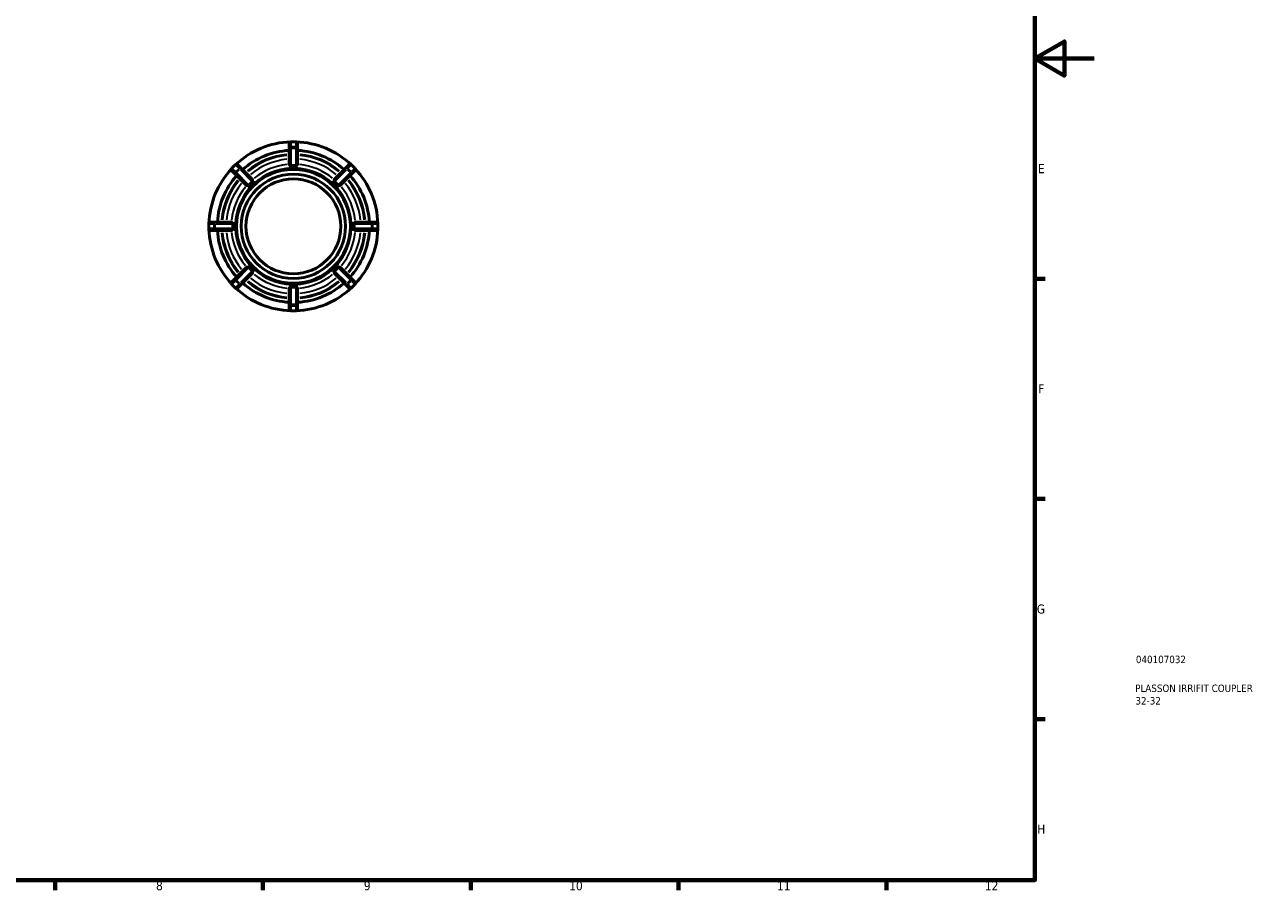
# Model space of a CAD drawing. Header units: millimetres. Extents: x 0 to 898, y -84 to 594.
# Tile 6 of 9: x 480 to 898, y 17 to 308. Entities that reach past the tile are written whole.
import ezdxf

# ---------------------------------------------------------------- set-up
doc = ezdxf.new("R2010")
doc.units = ezdxf.units.MM
for name, color, linetype, lineweight in [('Border (ANSI)', 7, 'Continuous', 70), ('Title (ISO)', 7, 'Continuous', 50), ('Visible (ANSI)', 7, 'Continuous', 50), ('Visible Narrow (ANSI)', 7, 'Continuous', 35)]:
    doc.layers.add(name, color=color, linetype=linetype, lineweight=lineweight)
doc.styles.add('Note Text (ANSI)', font='tahoma.ttf')
doc.styles.add('Note Text (ISO)', font='tahoma.ttf')

# ---------------------------------------------------------------- blocks, each defined once
blk = doc.blocks.new('Borders Default Border')
at = {"layer": 'Border (ANSI)'}
for p, q in [((821, 222.75), (824.45, 222.75)), ((821, 148.5), (824.45, 148.5)), ((821, 74.25), (824.45, 74.25)), ((490.58, 20), (490.58, 16.55)), ((560.67, 20), (560.67, 16.55)), ((630.75, 20), (630.75, 16.55)), ((700.83, 20), (700.83, 16.55)), ((770.92, 20), (770.92, 16.55))]:
    blk.add_line(p, q, dxfattribs=at)
at = {"layer": 'Border (ANSI)', "flags": 128}
for points in [[(20, 20), (20, 574), (821, 574), (821, 20), (20, 20)], [(841, 297), (821, 297), (831, 302.77), (831, 291.23), (821, 297)]]:
    blk.add_lwpolyline(points, dxfattribs=at)
at = {"layer": 'Border (ANSI)', "attachment_point": 7, "style": 'Note Text (ANSI)'}
for s, insert, char_height in [('E', (822.05, 258.35), 3.05), ('F', (822.14, 184.1), 3.05), ('G', (821.66, 109.79), 3.05), ('H', (821.81, 35.6), 3.05), ('8', (524.63, 16.48), 3.05), ('9', (594.7, 16.49), 3.05), ('10', (663.96, 16.49), 3.048), ('11', (734.04, 16.55), 3.048), ('12', (804.13, 16.55), 3.048)]:
    blk.add_mtext(s, dxfattribs=dict(at, insert=insert, char_height=char_height))
blk = doc.blocks.new('Title Blocks ISO')
at = {"layer": 'Title (ISO)', "color": 232, "true_color": 0xca0064, "style": 'Note Text (ISO)'}
for tag, p in [('PART_NUMBER_001', (34.08, 73.13)), ('DESCRIPTION_001', (33.84, 63.4)), ('DESCRIPTION_002', (33.93, 59.18))]:
    blk.add_attdef(tag, p, '', height=2.5, dxfattribs=at)

msp = doc.modelspace()

# ---------------------------------------------------------------- linework, layer by layer
at = {"layer": 'Visible (ANSI)'}
for p, q in [((569.539, 268.287), (569.539, 266.579)), ((571.749, 268.927), (570.179, 268.927)), ((572.389, 266.579), (572.389, 268.287)), ((569.539, 266.579), (569.539, 261.304)), ((572.389, 261.304), (572.389, 266.579)), ((551.366, 261.135), (550.256, 260.025)), ((550.256, 259.12), (551.464, 257.911)), ((553.48, 259.927), (552.271, 261.135)), ((557.21, 256.197), (553.48, 259.927)), ((570.964, 260.082), (569.539, 260.082)), ((572.389, 260.082), (570.964, 260.082)), ((588.448, 259.927), (584.718, 256.197)), ((589.656, 261.135), (588.448, 259.927)), ((590.463, 257.911), (591.671, 259.12)), ((591.671, 260.025), (590.561, 261.135)), ((551.464, 257.911), (555.194, 254.182)), ((558.074, 255.333), (557.066, 254.325)), ((584.861, 254.325), (583.854, 255.333)), ((586.733, 254.182), (590.463, 257.911)), ((557.066, 254.325), (556.058, 253.317)), ((585.869, 253.317), (584.861, 254.325)), ((542.464, 241.212), (542.464, 239.642)), ((544.813, 241.852), (543.104, 241.852)), ((543.104, 239.002), (544.813, 239.002)), ((550.087, 241.852), (544.813, 241.852)), ((544.813, 239.002), (550.087, 239.002)), ((551.31, 241.852), (551.31, 240.427)), ((551.31, 240.427), (551.31, 239.002)), ((590.618, 240.427), (590.618, 241.852)), ((590.618, 239.002), (590.618, 240.427)), ((597.115, 241.852), (591.84, 241.852)), ((591.84, 239.002), (597.115, 239.002)), ((598.824, 241.852), (597.115, 241.852)), ((597.115, 239.002), (598.824, 239.002)), ((599.464, 239.642), (599.464, 241.212)), ((555.194, 226.673), (551.464, 222.943)), ((556.058, 227.537), (557.066, 226.53)), ((557.066, 226.53), (558.074, 225.522)), ((583.854, 225.522), (584.861, 226.53)), ((584.861, 226.53), (585.869, 227.537)), ((590.463, 222.943), (586.733, 226.673)), ((551.464, 222.943), (550.256, 221.735)), ((553.48, 220.928), (557.21, 224.658)), ((584.718, 224.658), (588.448, 220.928)), ((591.671, 221.735), (590.463, 222.943)), ((550.256, 220.83), (551.366, 219.72)), ((552.271, 219.72), (553.48, 220.928)), ((569.539, 220.773), (570.964, 220.773)), ((569.539, 219.551), (569.539, 214.276)), ((570.964, 220.773), (572.389, 220.773)), ((572.389, 214.276), (572.389, 219.551)), ((588.448, 220.928), (589.656, 219.72)), ((590.561, 219.72), (591.671, 220.83)), ((569.539, 214.276), (569.539, 212.567)), ((572.389, 212.567), (572.389, 214.276)), ((570.179, 211.927), (571.749, 211.927))]:
    msp.add_line(p, q, dxfattribs=at)
for radius in [19.2, 17.6, 16]:
    msp.add_circle((570.964, 240.427), radius, dxfattribs=at)
for centre, radius, start, end in [((570.964, 240.427), 28.5, 91.85478, 133.14522), ((570.179, 268.287), 0.64, 90, 180), ((571.749, 268.287), 0.64, 0, 90), ((570.964, 240.427), 28.5, 46.85478, 88.14522), ((570.964, 240.427), 25.65, 93.18474, 131.81526), ((570.964, 240.427), 25.65, 48.18474, 86.81526), ((570.964, 240.427), 28.5, 136.85478, 178.14522), ((550.709, 259.572), 0.64, 135, 225), ((551.819, 260.682), 0.64, 45, 135), ((590.109, 260.682), 0.64, 45, 135), ((591.219, 259.572), 0.64, 315, 45), ((570.964, 240.427), 28.5, 1.85478, 43.14522), ((570.964, 240.427), 25.65, 138.18474, 176.81526), ((570.964, 240.427), 25.65, 3.18474, 41.81526), ((543.104, 241.212), 0.64, 90, 180), ((543.104, 239.642), 0.64, 180, 270), ((570.964, 240.427), 28.5, 181.85478, 223.14522), ((570.964, 240.427), 25.65, 183.18474, 221.81526), ((570.964, 240.427), 25.65, 318.18474, 356.81526), ((570.964, 240.427), 28.5, 316.85478, 358.14522), ((598.824, 241.212), 0.64, 0, 90), ((598.824, 239.642), 0.64, 270, 0), ((550.709, 221.282), 0.64, 135, 225), ((591.219, 221.282), 0.64, 315, 45), ((551.819, 220.172), 0.64, 225, 315), ((570.964, 240.427), 28.5, 226.85478, 268.14522), ((570.964, 240.427), 25.65, 228.18474, 266.81526), ((570.964, 240.427), 28.5, 271.85478, 313.14522), ((570.964, 240.427), 25.65, 273.18474, 311.81526), ((590.109, 220.172), 0.64, 225, 315), ((570.179, 212.567), 0.64, 180, 270), ((571.749, 212.567), 0.64, 270, 0)]:
    msp.add_arc(centre, radius, start, end, dxfattribs=at)
for points, knots in [([(570.179, 260.878), (570.169, 260.877), (570.159, 260.877), (570.12, 260.878), (570.088, 260.884), (570.006, 260.913), (569.961, 260.938), (569.847, 261.012), (569.768, 261.077), (569.643, 261.185), (569.597, 261.227), (569.557, 261.271), (569.548, 261.282), (569.54, 261.296), (569.539, 261.3), (569.539, 261.304)], [-0.26010329, -0.26010329, -0.26010329, -0.26010329, -0.25506635, -0.25506635, -0.23984509, -0.23984509, -0.21854141, -0.21854141, -0.17704994, -0.17704994, -0.14319916, -0.14319916, -0.12882892, -0.12882892, -0.12007383, -0.12007383, -0.12007383, -0.12007383]), ([(569.539, 260.082), (569.546, 260.082), (569.553, 260.083), (569.567, 260.084), (569.574, 260.084), (569.588, 260.084), (569.595, 260.084), (569.602, 260.084), (569.602, 260.084), (569.603, 260.084)], [0, 0, 0, 0, 0.0021291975, 0.0021291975, 0.0042576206, 0.0042576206, 0.0063561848, 0.0063561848, 0.0063858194, 0.0063858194, 0.0063858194, 0.0063858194]), ([(571.749, 260.878), (571.48, 260.896), (571.216, 260.904), (570.964, 260.904), (570.712, 260.904), (570.447, 260.896), (570.179, 260.878)], [1.11080531, 1.11080531, 1.11080531, 1.11080531, 1.18637652, 1.18637652, 1.18637652, 1.26194773, 1.26194773, 1.26194773, 1.26194773]), ([(572.389, 261.304), (572.389, 261.303), (572.389, 261.303), (572.388, 261.299), (572.386, 261.294), (572.376, 261.277), (572.364, 261.264), (572.311, 261.208), (572.247, 261.151), (572.107, 261.035), (572.038, 260.982), (571.939, 260.923), (571.901, 260.904), (571.834, 260.883), (571.806, 260.878), (571.767, 260.877), (571.758, 260.877), (571.749, 260.878)], [-0.107722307, -0.107722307, -0.107722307, -0.107722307, -0.10729005, -0.10729005, -0.100658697, -0.100658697, -0.089927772, -0.089927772, -0.062252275, -0.062252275, -0.039387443, -0.039387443, -0.027827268, -0.027827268, -0.020055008, -0.020055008, -0.017630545, -0.017630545, -0.017630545, -0.017630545]), ([(572.325, 260.084), (572.325, 260.084), (572.325, 260.084), (572.336, 260.084), (572.346, 260.084), (572.368, 260.083), (572.378, 260.083), (572.389, 260.082)], [-0.0000296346, -0.0000296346, -0.0000296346, -0.0000296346, 0, 0, 0.0031628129, 0.0031628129, 0.0063563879, 0.0063563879, 0.0063563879, 0.0063563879]), ([(557.058, 255.443), (556.855, 255.266), (556.662, 255.085), (556.484, 254.907), (556.306, 254.729), (556.125, 254.536), (555.948, 254.333)], [-0.07557121, -0.07557121, -0.07557121, -0.07557121, 0, 0, 0, 0.07557121, 0.07557121, 0.07557121, 0.07557121]), ([(557.21, 256.197), (557.215, 256.192), (557.218, 256.18), (557.223, 256.123), (557.221, 256.058), (557.21, 255.896), (557.201, 255.805), (557.176, 255.664), (557.161, 255.603), (557.126, 255.527), (557.113, 255.505), (557.087, 255.471), (557.075, 255.458), (557.061, 255.446), (557.06, 255.444), (557.058, 255.443)], [-0.301015, -0.301015, -0.301015, -0.301015, -0.28303891, -0.28303891, -0.24537039, -0.24537039, -0.20688813, -0.20688813, -0.17893084, -0.17893084, -0.16684057, -0.16684057, -0.15908856, -0.15908856, -0.15817399, -0.15817399, -0.15817399, -0.15817399]), ([(558.027, 255.289), (558.027, 255.289), (558.027, 255.29), (558.034, 255.297), (558.042, 255.304), (558.058, 255.319), (558.066, 255.326), (558.074, 255.333)], [-0.0000296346, -0.0000296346, -0.0000296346, -0.0000296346, 0, 0, 0.0031628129, 0.0031628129, 0.0063563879, 0.0063563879, 0.0063563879, 0.0063563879]), ([(583.854, 255.333), (583.859, 255.328), (583.865, 255.323), (583.875, 255.314), (583.88, 255.309), (583.891, 255.3), (583.896, 255.295), (583.901, 255.29), (583.901, 255.289), (583.901, 255.289)], [0, 0, 0, 0, 0.0021291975, 0.0021291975, 0.0042576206, 0.0042576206, 0.0063561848, 0.0063561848, 0.0063858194, 0.0063858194, 0.0063858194, 0.0063858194]), ([(584.869, 255.443), (584.865, 255.446), (584.862, 255.449), (584.846, 255.465), (584.834, 255.478), (584.807, 255.517), (584.793, 255.544), (584.754, 255.64), (584.739, 255.724), (584.716, 255.899), (584.709, 255.997), (584.706, 256.124), (584.706, 256.163), (584.713, 256.19), (584.715, 256.194), (584.718, 256.197)], [-0.15979351, -0.15979351, -0.15979351, -0.15979351, -0.15755946, -0.15755946, -0.14935381, -0.14935381, -0.13504911, -0.13504911, -0.09748088, -0.09748088, -0.05449294, -0.05449294, -0.02461426, -0.02461426, -0.01563159, -0.01563159, -0.01563159, -0.01563159]), ([(585.979, 254.333), (585.803, 254.536), (585.621, 254.729), (585.443, 254.907), (585.265, 255.085), (585.072, 255.266), (584.869, 255.443)], [-0.07557121, -0.07557121, -0.07557121, -0.07557121, 0, 0, 0, 0.07557121, 0.07557121, 0.07557121, 0.07557121]), ([(555.948, 254.333), (555.945, 254.329), (555.942, 254.326), (555.926, 254.309), (555.913, 254.298), (555.874, 254.27), (555.848, 254.257), (555.751, 254.218), (555.667, 254.203), (555.492, 254.18), (555.394, 254.173), (555.267, 254.169), (555.228, 254.17), (555.201, 254.177), (555.197, 254.179), (555.194, 254.182)], [-0.15979351, -0.15979351, -0.15979351, -0.15979351, -0.15755946, -0.15755946, -0.14935381, -0.14935381, -0.13504911, -0.13504911, -0.09748088, -0.09748088, -0.05449294, -0.05449294, -0.02461426, -0.02461426, -0.01563159, -0.01563159, -0.01563159, -0.01563159]), ([(556.058, 253.317), (556.063, 253.323), (556.068, 253.328), (556.077, 253.339), (556.082, 253.344), (556.092, 253.354), (556.096, 253.359), (556.102, 253.364), (556.102, 253.364), (556.102, 253.364)], [0, 0, 0, 0, 0.0021291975, 0.0021291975, 0.0042576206, 0.0042576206, 0.0063561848, 0.0063561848, 0.0063858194, 0.0063858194, 0.0063858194, 0.0063858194]), ([(585.826, 253.364), (585.826, 253.364), (585.826, 253.364), (585.834, 253.357), (585.841, 253.349), (585.855, 253.334), (585.862, 253.326), (585.869, 253.317)], [-0.0000296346, -0.0000296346, -0.0000296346, -0.0000296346, 0, 0, 0.0031628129, 0.0031628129, 0.0063563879, 0.0063563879, 0.0063563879, 0.0063563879]), ([(586.733, 254.182), (586.728, 254.177), (586.716, 254.173), (586.659, 254.168), (586.594, 254.17), (586.433, 254.181), (586.341, 254.19), (586.2, 254.215), (586.139, 254.23), (586.064, 254.265), (586.041, 254.278), (586.007, 254.304), (585.995, 254.316), (585.982, 254.33), (585.981, 254.331), (585.979, 254.333)], [-0.301015, -0.301015, -0.301015, -0.301015, -0.28303891, -0.28303891, -0.24537039, -0.24537039, -0.20688813, -0.20688813, -0.17893084, -0.17893084, -0.16684057, -0.16684057, -0.15908856, -0.15908856, -0.15817399, -0.15817399, -0.15817399, -0.15817399]), ([(550.087, 241.852), (550.088, 241.852), (550.088, 241.852), (550.092, 241.852), (550.098, 241.85), (550.114, 241.839), (550.127, 241.828), (550.183, 241.774), (550.241, 241.711), (550.356, 241.571), (550.409, 241.502), (550.468, 241.402), (550.487, 241.365), (550.508, 241.297), (550.513, 241.269), (550.514, 241.23), (550.514, 241.221), (550.514, 241.212)], [-0.107722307, -0.107722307, -0.107722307, -0.107722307, -0.107290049, -0.107290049, -0.100658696, -0.100658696, -0.089927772, -0.089927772, -0.062252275, -0.062252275, -0.039387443, -0.039387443, -0.027827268, -0.027827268, -0.020055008, -0.020055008, -0.017630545, -0.017630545, -0.017630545, -0.017630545]), ([(550.514, 239.642), (550.514, 239.633), (550.514, 239.623), (550.513, 239.583), (550.507, 239.552), (550.478, 239.47), (550.453, 239.425), (550.379, 239.311), (550.314, 239.231), (550.206, 239.106), (550.164, 239.061), (550.12, 239.021), (550.109, 239.012), (550.095, 239.004), (550.091, 239.002), (550.087, 239.002)], [-0.26010329, -0.26010329, -0.26010329, -0.26010329, -0.25506635, -0.25506635, -0.23984509, -0.23984509, -0.21854141, -0.21854141, -0.17704994, -0.17704994, -0.14319916, -0.14319916, -0.12882892, -0.12882892, -0.12007383, -0.12007383, -0.12007383, -0.12007383]), ([(550.514, 241.212), (550.495, 240.944), (550.487, 240.679), (550.487, 240.427), (550.487, 240.175), (550.495, 239.911), (550.514, 239.642)], [1.11080531, 1.11080531, 1.11080531, 1.11080531, 1.18637652, 1.18637652, 1.18637652, 1.26194773, 1.26194773, 1.26194773, 1.26194773]), ([(551.307, 241.789), (551.307, 241.789), (551.307, 241.789), (551.307, 241.799), (551.307, 241.81), (551.308, 241.831), (551.309, 241.842), (551.31, 241.852)], [-0.0000296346, -0.0000296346, -0.0000296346, -0.0000296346, 0, 0, 0.0031628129, 0.0031628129, 0.0063563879, 0.0063563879, 0.0063563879, 0.0063563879]), ([(551.31, 239.002), (551.309, 239.009), (551.308, 239.017), (551.308, 239.031), (551.307, 239.038), (551.307, 239.052), (551.307, 239.059), (551.307, 239.066), (551.307, 239.066), (551.307, 239.066)], [0, 0, 0, 0, 0.0021291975, 0.0021291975, 0.0042576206, 0.0042576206, 0.0063561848, 0.0063561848, 0.0063858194, 0.0063858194, 0.0063858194, 0.0063858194]), ([(590.618, 241.852), (590.619, 241.845), (590.619, 241.838), (590.62, 241.824), (590.62, 241.817), (590.621, 241.803), (590.621, 241.796), (590.621, 241.789), (590.621, 241.789), (590.621, 241.789)], [0, 0, 0, 0, 0.0021291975, 0.0021291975, 0.0042576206, 0.0042576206, 0.0063561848, 0.0063561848, 0.0063858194, 0.0063858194, 0.0063858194, 0.0063858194]), ([(590.621, 239.066), (590.621, 239.066), (590.621, 239.066), (590.621, 239.055), (590.621, 239.045), (590.62, 239.024), (590.619, 239.013), (590.618, 239.002)], [-0.0000296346, -0.0000296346, -0.0000296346, -0.0000296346, 0, 0, 0.0031628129, 0.0031628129, 0.0063563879, 0.0063563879, 0.0063563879, 0.0063563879]), ([(591.414, 241.212), (591.413, 241.222), (591.413, 241.232), (591.414, 241.271), (591.42, 241.303), (591.449, 241.385), (591.475, 241.43), (591.548, 241.544), (591.613, 241.623), (591.721, 241.748), (591.764, 241.794), (591.807, 241.834), (591.818, 241.843), (591.832, 241.851), (591.837, 241.852), (591.84, 241.852)], [-0.26010329, -0.26010329, -0.26010329, -0.26010329, -0.25506635, -0.25506635, -0.23984509, -0.23984509, -0.21854141, -0.21854141, -0.17704994, -0.17704994, -0.14319916, -0.14319916, -0.12882892, -0.12882892, -0.12007383, -0.12007383, -0.12007383, -0.12007383]), ([(591.84, 239.002), (591.84, 239.002), (591.84, 239.002), (591.835, 239.003), (591.83, 239.005), (591.813, 239.016), (591.8, 239.027), (591.744, 239.08), (591.687, 239.144), (591.571, 239.284), (591.518, 239.353), (591.46, 239.452), (591.441, 239.49), (591.42, 239.557), (591.414, 239.586), (591.413, 239.624), (591.413, 239.633), (591.414, 239.642)], [-0.107722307, -0.107722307, -0.107722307, -0.107722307, -0.10729005, -0.10729005, -0.100658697, -0.100658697, -0.089927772, -0.089927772, -0.062252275, -0.062252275, -0.039387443, -0.039387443, -0.027827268, -0.027827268, -0.020055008, -0.020055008, -0.017630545, -0.017630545, -0.017630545, -0.017630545]), ([(591.414, 239.642), (591.432, 239.911), (591.441, 240.175), (591.441, 240.427), (591.441, 240.679), (591.432, 240.944), (591.414, 241.212)], [1.11080531, 1.11080531, 1.11080531, 1.11080531, 1.18637652, 1.18637652, 1.18637652, 1.26194773, 1.26194773, 1.26194773, 1.26194773]), ([(555.194, 226.673), (555.199, 226.678), (555.211, 226.681), (555.268, 226.687), (555.333, 226.685), (555.495, 226.674), (555.586, 226.665), (555.728, 226.639), (555.788, 226.624), (555.864, 226.589), (555.886, 226.577), (555.92, 226.55), (555.933, 226.539), (555.946, 226.525), (555.947, 226.524), (555.948, 226.522)], [-0.301015, -0.301015, -0.301015, -0.301015, -0.28303891, -0.28303891, -0.24537039, -0.24537039, -0.20688813, -0.20688813, -0.17893084, -0.17893084, -0.16684057, -0.16684057, -0.15908856, -0.15908856, -0.15817399, -0.15817399, -0.15817399, -0.15817399]), ([(555.948, 226.522), (556.125, 226.319), (556.306, 226.126), (556.484, 225.948), (556.662, 225.77), (556.855, 225.589), (557.058, 225.412)], [-0.07557121, -0.07557121, -0.07557121, -0.07557121, 0, 0, 0, 0.07557121, 0.07557121, 0.07557121, 0.07557121]), ([(556.102, 227.49), (556.102, 227.49), (556.102, 227.491), (556.094, 227.498), (556.087, 227.506), (556.072, 227.521), (556.065, 227.529), (556.058, 227.537)], [-0.0000296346, -0.0000296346, -0.0000296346, -0.0000296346, 0, 0, 0.0031628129, 0.0031628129, 0.0063563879, 0.0063563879, 0.0063563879, 0.0063563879]), ([(558.074, 225.522), (558.068, 225.527), (558.063, 225.531), (558.052, 225.541), (558.047, 225.546), (558.037, 225.555), (558.032, 225.56), (558.027, 225.565), (558.027, 225.565), (558.027, 225.565)], [0, 0, 0, 0, 0.0021291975, 0.0021291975, 0.0042576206, 0.0042576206, 0.0063561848, 0.0063561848, 0.0063858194, 0.0063858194, 0.0063858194, 0.0063858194]), ([(583.901, 225.565), (583.901, 225.565), (583.901, 225.565), (583.893, 225.558), (583.886, 225.55), (583.87, 225.536), (583.862, 225.529), (583.854, 225.522)], [-0.0000296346, -0.0000296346, -0.0000296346, -0.0000296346, 0, 0, 0.0031628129, 0.0031628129, 0.0063563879, 0.0063563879, 0.0063563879, 0.0063563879]), ([(584.869, 225.412), (585.072, 225.589), (585.265, 225.77), (585.443, 225.948), (585.621, 226.126), (585.803, 226.319), (585.979, 226.522)], [-0.07557121, -0.07557121, -0.07557121, -0.07557121, 0, 0, 0, 0.07557121, 0.07557121, 0.07557121, 0.07557121]), ([(585.869, 227.537), (585.864, 227.532), (585.86, 227.527), (585.85, 227.516), (585.846, 227.511), (585.836, 227.501), (585.831, 227.496), (585.826, 227.491), (585.826, 227.49), (585.826, 227.49)], [0, 0, 0, 0, 0.0021291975, 0.0021291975, 0.0042576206, 0.0042576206, 0.0063561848, 0.0063561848, 0.0063858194, 0.0063858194, 0.0063858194, 0.0063858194]), ([(585.979, 226.522), (585.982, 226.526), (585.986, 226.529), (586.001, 226.545), (586.015, 226.557), (586.053, 226.584), (586.08, 226.598), (586.176, 226.637), (586.26, 226.652), (586.436, 226.675), (586.533, 226.682), (586.661, 226.686), (586.7, 226.685), (586.726, 226.678), (586.731, 226.676), (586.733, 226.673)], [-0.15979351, -0.15979351, -0.15979351, -0.15979351, -0.15755946, -0.15755946, -0.14935381, -0.14935381, -0.13504911, -0.13504911, -0.09748088, -0.09748088, -0.05449294, -0.05449294, -0.02461426, -0.02461426, -0.01563159, -0.01563159, -0.01563159, -0.01563159]), ([(557.058, 225.412), (557.062, 225.409), (557.066, 225.405), (557.082, 225.39), (557.093, 225.377), (557.121, 225.338), (557.134, 225.311), (557.173, 225.215), (557.189, 225.131), (557.211, 224.955), (557.218, 224.858), (557.222, 224.73), (557.221, 224.691), (557.214, 224.665), (557.212, 224.66), (557.21, 224.658)], [-0.15979351, -0.15979351, -0.15979351, -0.15979351, -0.15755946, -0.15755946, -0.14935381, -0.14935381, -0.13504911, -0.13504911, -0.09748088, -0.09748088, -0.05449294, -0.05449294, -0.02461426, -0.02461426, -0.01563159, -0.01563159, -0.01563159, -0.01563159]), ([(584.718, 224.658), (584.713, 224.663), (584.71, 224.675), (584.705, 224.732), (584.706, 224.797), (584.717, 224.958), (584.726, 225.05), (584.752, 225.191), (584.767, 225.252), (584.802, 225.327), (584.814, 225.35), (584.841, 225.384), (584.852, 225.396), (584.866, 225.409), (584.868, 225.411), (584.869, 225.412)], [-0.301015, -0.301015, -0.301015, -0.301015, -0.28303891, -0.28303891, -0.24537039, -0.24537039, -0.20688813, -0.20688813, -0.17893084, -0.17893084, -0.16684057, -0.16684057, -0.15908856, -0.15908856, -0.15817399, -0.15817399, -0.15817399, -0.15817399]), ([(569.603, 220.77), (569.602, 220.77), (569.602, 220.77), (569.592, 220.77), (569.581, 220.771), (569.56, 220.771), (569.549, 220.772), (569.539, 220.773)], [-0.0000296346, -0.0000296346, -0.0000296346, -0.0000296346, 0, 0, 0.0031628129, 0.0031628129, 0.0063563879, 0.0063563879, 0.0063563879, 0.0063563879]), ([(569.539, 219.551), (569.539, 219.551), (569.539, 219.552), (569.539, 219.556), (569.541, 219.561), (569.552, 219.578), (569.563, 219.591), (569.617, 219.647), (569.68, 219.704), (569.82, 219.82), (569.889, 219.873), (569.989, 219.931), (570.026, 219.95), (570.094, 219.971), (570.122, 219.977), (570.161, 219.978), (570.17, 219.978), (570.179, 219.977)], [-0.107722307, -0.107722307, -0.107722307, -0.107722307, -0.10729005, -0.10729005, -0.100658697, -0.100658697, -0.089927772, -0.089927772, -0.062252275, -0.062252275, -0.039387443, -0.039387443, -0.027827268, -0.027827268, -0.020055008, -0.020055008, -0.017630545, -0.017630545, -0.017630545, -0.017630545]), ([(570.179, 219.977), (570.447, 219.959), (570.712, 219.95), (570.964, 219.95), (571.216, 219.95), (571.48, 219.959), (571.749, 219.977)], [-0.07557121, -0.07557121, -0.07557121, -0.07557121, 0, 0, 0, 0.07557121, 0.07557121, 0.07557121, 0.07557121]), ([(571.749, 219.977), (571.758, 219.978), (571.768, 219.978), (571.808, 219.977), (571.839, 219.971), (571.921, 219.942), (571.966, 219.917), (572.08, 219.843), (572.16, 219.778), (572.285, 219.67), (572.33, 219.628), (572.37, 219.584), (572.379, 219.573), (572.387, 219.559), (572.389, 219.555), (572.389, 219.551)], [-0.26010329, -0.26010329, -0.26010329, -0.26010329, -0.25506635, -0.25506635, -0.23984509, -0.23984509, -0.21854141, -0.21854141, -0.17704994, -0.17704994, -0.14319916, -0.14319916, -0.12882892, -0.12882892, -0.12007383, -0.12007383, -0.12007383, -0.12007383]), ([(572.389, 220.773), (572.382, 220.772), (572.375, 220.772), (572.36, 220.771), (572.353, 220.771), (572.339, 220.77), (572.332, 220.77), (572.325, 220.77), (572.325, 220.77), (572.325, 220.77)], [0, 0, 0, 0, 0.0021291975, 0.0021291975, 0.0042576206, 0.0042576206, 0.0063561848, 0.0063561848, 0.0063858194, 0.0063858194, 0.0063858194, 0.0063858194])]:
    msp.add_open_spline(points, degree=3, knots=knots, dxfattribs=at)
for points in [[(569.603, 260.084), (570.067, 260.08), (570.534, 260.082), (570.964, 260.082)], [(570.964, 260.082), (571.394, 260.082), (571.861, 260.08), (572.325, 260.084)], [(557.066, 254.325), (557.37, 254.629), (557.701, 254.959), (558.027, 255.289)], [(583.901, 255.289), (584.226, 254.959), (584.557, 254.629), (584.861, 254.325)], [(556.102, 253.364), (556.433, 253.69), (556.762, 254.021), (557.066, 254.325)], [(584.861, 254.325), (585.166, 254.021), (585.495, 253.69), (585.826, 253.364)], [(551.31, 240.427), (551.31, 240.858), (551.311, 241.325), (551.307, 241.789)], [(551.307, 239.066), (551.311, 239.53), (551.31, 239.997), (551.31, 240.427)], [(590.621, 241.789), (590.617, 241.325), (590.618, 240.858), (590.618, 240.427)], [(590.618, 240.427), (590.618, 239.997), (590.617, 239.53), (590.621, 239.066)], [(557.066, 226.53), (556.762, 226.834), (556.433, 227.165), (556.102, 227.49)], [(558.027, 225.565), (557.701, 225.896), (557.37, 226.226), (557.066, 226.53)], [(584.861, 226.53), (584.557, 226.226), (584.226, 225.896), (583.901, 225.565)], [(585.826, 227.49), (585.495, 227.165), (585.166, 226.834), (584.861, 226.53)], [(570.964, 220.773), (570.534, 220.773), (570.067, 220.774), (569.603, 220.77)], [(572.325, 220.77), (571.861, 220.774), (571.394, 220.773), (570.964, 220.773)]]:
    msp.add_open_spline(points, degree=3, dxfattribs=at)
at = {"layer": 'Visible Narrow (ANSI)'}
for p, q in [((570.179, 268.927), (570.179, 268.925)), ((570.179, 267.302), (570.179, 268.839)), ((570.257, 268.925), (571.67, 268.925)), ((571.749, 268.925), (571.749, 268.927)), ((571.749, 268.839), (571.749, 267.302)), ((570.179, 267.212), (570.179, 266.831)), ((570.179, 261.174), (570.179, 266.501)), ((571.67, 267.216), (570.257, 267.216)), ((570.257, 266.797), (571.67, 266.797)), ((571.749, 266.831), (571.749, 267.212)), ((571.749, 266.501), (571.749, 261.174)), ((550.256, 260.025), (550.258, 260.023)), ((550.313, 260.079), (551.312, 261.078)), ((551.406, 258.875), (550.318, 259.963)), ((551.368, 261.133), (551.366, 261.135)), ((551.428, 261.073), (552.516, 259.985)), ((552.521, 259.869), (551.522, 258.87)), ((551.818, 258.574), (552.817, 259.573)), ((552.849, 259.653), (552.579, 259.922)), ((553.082, 259.42), (556.849, 255.652)), ((585.078, 255.652), (588.846, 259.42)), ((589.348, 259.922), (589.079, 259.653)), ((589.111, 259.573), (590.11, 258.574)), ((590.406, 258.87), (589.407, 259.869)), ((589.412, 259.985), (590.499, 261.073)), ((591.609, 259.963), (590.522, 258.875)), ((590.561, 261.135), (590.56, 261.133)), ((590.615, 261.078), (591.614, 260.079)), ((591.67, 260.023), (591.671, 260.025)), ((551.469, 258.812), (551.738, 258.543)), ((555.739, 254.542), (551.972, 258.309)), ((589.956, 258.309), (586.189, 254.542)), ((590.189, 258.543), (590.458, 258.812)), ((542.466, 241.212), (542.464, 241.212)), ((542.464, 239.642), (542.466, 239.642)), ((542.466, 239.721), (542.466, 241.134)), ((542.552, 241.212), (544.09, 241.212)), ((544.09, 239.642), (542.552, 239.642)), ((544.175, 241.134), (544.175, 239.721)), ((544.56, 241.212), (544.179, 241.212)), ((544.179, 239.642), (544.56, 239.642)), ((544.594, 239.721), (544.594, 241.134)), ((544.89, 241.212), (550.218, 241.212)), ((550.218, 239.642), (544.89, 239.642)), ((591.71, 241.212), (597.038, 241.212)), ((597.038, 239.642), (591.71, 239.642)), ((597.334, 241.134), (597.334, 239.721)), ((597.748, 241.212), (597.368, 241.212)), ((597.368, 239.642), (597.748, 239.642)), ((597.752, 239.721), (597.752, 241.134)), ((597.838, 241.212), (599.376, 241.212)), ((599.376, 239.642), (597.838, 239.642)), ((599.461, 241.134), (599.461, 239.721)), ((599.464, 241.212), (599.462, 241.212)), ((599.462, 239.642), (599.464, 239.642)), ((551.972, 222.545), (555.739, 226.313)), ((586.189, 226.313), (589.956, 222.545)), ((550.318, 220.892), (551.406, 221.98)), ((551.738, 222.312), (551.469, 222.043)), ((551.522, 221.984), (552.521, 220.985)), ((552.817, 221.281), (551.818, 222.281)), ((556.849, 225.203), (553.082, 221.435)), ((588.846, 221.435), (585.078, 225.203)), ((590.11, 222.281), (589.111, 221.281)), ((589.407, 220.985), (590.406, 221.984)), ((590.458, 222.043), (590.189, 222.312)), ((590.522, 221.98), (591.609, 220.892)), ((550.258, 220.831), (550.256, 220.83)), ((551.312, 219.777), (550.313, 220.776)), ((551.366, 219.72), (551.368, 219.721)), ((552.516, 220.869), (551.428, 219.782)), ((552.579, 220.933), (552.849, 221.202)), ((570.179, 214.353), (570.179, 219.681)), ((571.749, 219.681), (571.749, 214.353)), ((589.079, 221.202), (589.348, 220.933)), ((590.499, 219.782), (589.412, 220.869)), ((590.56, 219.721), (590.561, 219.72)), ((591.614, 220.776), (590.615, 219.777)), ((591.671, 220.83), (591.67, 220.831)), ((570.179, 214.024), (570.179, 213.643)), ((570.179, 212.015), (570.179, 213.553)), ((571.67, 214.057), (570.257, 214.057)), ((570.257, 213.639), (571.67, 213.639)), ((571.749, 213.643), (571.749, 214.024)), ((571.749, 213.553), (571.749, 212.015)), ((570.179, 211.93), (570.179, 211.927)), ((571.67, 211.93), (570.257, 211.93)), ((571.749, 211.927), (571.749, 211.93))]:
    msp.add_line(p, q, dxfattribs=at)
for radius, start, end in [(24.37, 95.26698, 129.73302), (23.973, 95.31701, 129.68299), (23.973, 50.31701, 84.68299), (24.37, 50.26698, 84.73302), (22.698, 95.48953, 129.51047), (19.654, 92.25, 132.75), (20.929, 95.76366, 129.23634), (19.654, 47.25, 87.75), (20.929, 50.76366, 84.23634), (22.698, 50.48953, 84.51047), (24.37, 140.26698, 174.73302), (23.973, 140.31701, 174.68299), (22.698, 140.48953, 174.51047), (22.698, 5.48953, 39.51047), (23.973, 5.31701, 39.68299), (24.37, 5.26698, 39.73302), (20.929, 140.76366, 174.23634), (19.654, 137.25, 177.75), (19.654, 2.25, 42.75), (20.929, 5.76366, 39.23634), (24.37, 185.26698, 219.73302), (23.973, 185.31701, 219.68299), (22.698, 185.48953, 219.51047), (20.929, 185.76366, 219.23634), (19.654, 182.25, 222.75), (19.654, 317.25, 357.75), (20.929, 320.76366, 354.23634), (22.698, 320.48953, 354.51047), (23.973, 320.31701, 354.68299), (24.37, 320.26698, 354.73302), (19.654, 227.25, 267.75), (19.654, 272.25, 312.75), (24.37, 230.26698, 264.73302), (23.973, 230.31701, 264.68299), (22.698, 230.48953, 264.51047), (20.929, 230.76366, 264.23634), (20.929, 275.76366, 309.23634), (22.698, 275.48953, 309.51047), (23.973, 275.31701, 309.68299), (24.37, 275.26698, 309.73302)]:
    msp.add_arc((570.964, 240.427), radius, start, end, dxfattribs=at)
for centre, major_axis, ratio, start_param, end_param in [((570.179, 268.287), (-0.64, 0), 0.9961947, 4.7909288, 6.2046455), ((571.749, 268.287), (0.64, 0), 0.9961947, 0.0785398, 1.4922565), ((570.179, 266.579), (-0.64, 0), 0.9961947, 4.7909288, 6.2046455), ((570.179, 266.579), (-0.64, 0), 0.3420201, 4.7909288, 6.2046455), ((571.749, 266.579), (0.64, 0), 0.9961947, 0.0785398, 1.4922565), ((571.749, 266.579), (0.64, 0), 0.3420201, 0.0785398, 1.4922565), ((550.709, 259.572), (-0.453, -0.453), 0.9961947, 4.7909288, 6.2046455), ((551.819, 260.682), (0.453, 0.453), 0.9961947, 0.0785398, 1.4922565), ((553.027, 259.474), (0.453, 0.453), 0.9961947, 0.0785398, 1.4922565), ((553.027, 259.474), (0.453, 0.453), 0.3420201, 0.0785398, 1.4922565), ((588.9, 259.474), (-0.453, 0.453), 0.3420201, 4.7909288, 6.2046455), ((588.9, 259.474), (-0.453, 0.453), 0.9961947, 4.7909288, 6.2046455), ((590.109, 260.682), (-0.453, 0.453), 0.9961947, 4.7909288, 6.2046455), ((591.219, 259.572), (0.453, -0.453), 0.9961947, 0.0785398, 1.4922565), ((551.917, 258.364), (-0.453, -0.453), 0.9961947, 4.7909288, 6.2046455), ((551.917, 258.364), (-0.453, -0.453), 0.3420201, 4.7909288, 6.2046455), ((590.01, 258.364), (0.453, -0.453), 0.3420201, 0.0785398, 1.4922565), ((590.01, 258.364), (0.453, -0.453), 0.9961947, 0.0785398, 1.4922565), ((543.104, 241.212), (0, 0.64), 0.9961947, 0.0785398, 1.4922565), ((543.104, 239.642), (0, -0.64), 0.9961947, 4.7909288, 6.2046455), ((544.813, 241.212), (0, 0.64), 0.9961947, 0.0785398, 1.4922565), ((544.813, 239.642), (0, -0.64), 0.9961947, 4.7909288, 6.2046455), ((544.813, 241.212), (0, 0.64), 0.3420201, 0.0785398, 1.4922565), ((544.813, 239.642), (0, -0.64), 0.3420201, 4.7909288, 6.2046455), ((597.115, 241.212), (0, 0.64), 0.3420201, 4.7909288, 6.2046455), ((597.115, 239.642), (0, -0.64), 0.3420201, 0.0785398, 1.4922565), ((597.115, 241.212), (0, 0.64), 0.9961947, 4.7909288, 6.2046455), ((597.115, 239.642), (0, -0.64), 0.9961947, 0.0785398, 1.4922565), ((598.824, 241.212), (0, 0.64), 0.9961947, 4.7909288, 6.2046455), ((598.824, 239.642), (0, -0.64), 0.9961947, 0.0785398, 1.4922565), ((550.709, 221.282), (-0.453, 0.453), 0.9961947, 0.0785398, 1.4922565), ((551.917, 222.491), (-0.453, 0.453), 0.9961947, 0.0785398, 1.4922565), ((551.917, 222.491), (-0.453, 0.453), 0.3420201, 0.0785398, 1.4922565), ((590.01, 222.491), (0.453, 0.453), 0.3420201, 4.7909288, 6.2046455), ((590.01, 222.491), (0.453, 0.453), 0.9961947, 4.7909288, 6.2046455), ((591.219, 221.282), (0.453, 0.453), 0.9961947, 4.7909288, 6.2046455), ((551.819, 220.172), (0.453, -0.453), 0.9961947, 4.7909288, 6.2046455), ((553.027, 221.381), (0.453, -0.453), 0.9961947, 4.7909288, 6.2046455), ((553.027, 221.381), (0.453, -0.453), 0.3420201, 4.7909288, 6.2046455), ((588.9, 221.381), (-0.453, -0.453), 0.3420201, 0.0785398, 1.4922565), ((588.9, 221.381), (-0.453, -0.453), 0.9961947, 0.0785398, 1.4922565), ((590.109, 220.172), (-0.453, -0.453), 0.9961947, 0.0785398, 1.4922565), ((570.179, 214.276), (-0.64, 0), 0.3420201, 0.0785398, 1.4922565), ((570.179, 214.276), (-0.64, 0), 0.9961947, 0.0785398, 1.4922565), ((571.749, 214.276), (0.64, 0), 0.3420201, 4.7909288, 6.2046455), ((571.749, 214.276), (0.64, 0), 0.9961947, 4.7909288, 6.2046455), ((570.179, 212.567), (-0.64, 0), 0.9961947, 0.0785398, 1.4922565), ((571.749, 212.567), (0.64, 0), 0.9961947, 4.7909288, 6.2046455)]:
    msp.add_ellipse(centre, major_axis=major_axis, ratio=ratio, start_param=start_param, end_param=end_param, dxfattribs=at)

# ---------------------------------------------------------------- block references
msp.add_blockref('Borders Default Border', (0, 0))
msp.add_blockref('Title Blocks ISO', (821, 20)).add_auto_attribs({'PART_NUMBER_001': '040107032', 'DESCRIPTION_001': 'PLASSON IRRIFIT COUPLER', 'DESCRIPTION_002': '32-32'})

doc.saveas('drawing.dxf')
